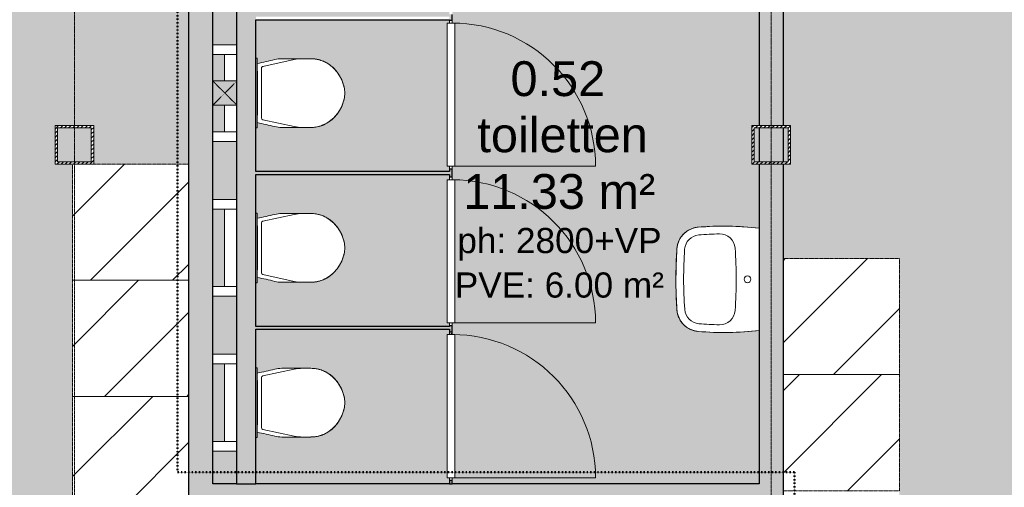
# Model space of a CAD drawing. Header units: millimetres. Extents: x -2730 to 112454, y 3237 to 48799.
# Tile 148 of 241: x 44217 to 49304, y 13980 to 16397. Entities that reach past the tile are written whole.
import ezdxf

# ---------------------------------------------------------------- set-up
doc = ezdxf.new("R2010")
doc.units = ezdxf.units.MM
for name, pattern in [('Hidden', [7.14375, 4.7625, -2.38125]), ('THO_brandwerende scheiding 30 min', [1.9, 0.7, -1.2]), ('THO_hhidden', [2.5, 1.5, -1]), ('THO_stramienlijn', [20, 17, -1.5, 0, -1.5])]:
    doc.linetypes.add(name, pattern=pattern)
for name, color, linetype, lineweight in [('A-AREA-IDEN', 7, 'Continuous', 13), ('A-AREA-PATT', 7, 'Continuous', 13), ('A-DOOR', 7, 'Continuous', 13), ('A-GENM', 7, 'Continuous', 13), ('A-WALL', 7, 'Continuous', 25), ('A-WALL-PATT', 7, 'Continuous', 25), ('I-WALL', 7, 'Continuous', 18), ('P-SANR-FIXT', 7, 'Continuous', 13), ('S-COLS', 7, 'Continuous', 13), ('S-GRID', 7, 'Continuous', 13)]:
    doc.layers.add(name, color=color, linetype=linetype, lineweight=lineweight)
doc.layers.add('A-DETL', color=7, linetype='Continuous', lineweight=13, true_color=0x00a600)
doc.styles.add('Arial_2', font='arial.ttf', dxfattribs={"height": 180})
doc.styles.add('Arial_3', font='arial.ttf', dxfattribs={"height": 130})

# ---------------------------------------------------------------- blocks, each defined once
blk = doc.blocks.new('NLRS_01_GM_WPB_dummy placeholder_gen_tho - kast 600x600x2100-V54-00 begane grond _plotview_')
at = {"layer": 'A-GENM', "true_color": 0x808080}
h = blk.add_hatch(dxfattribs=at)
h.set_pattern_fill('FP_63', color=8, style=0, pattern_type=2)
h.set_pattern_definition([(225, (48462.14, 14862.5), (212.132, -212.132), [])])
h.paths.add_polyline_path([(-300, 300), (-300, -300), (300, -300), (300, 300), (241.7, 300)])
at = {"layer": 'A-GENM', "linetype": 'THO_hhidden'}
for p, q in [((300, 300), (-300, 300)), ((-300, 300), (-300, -300)), ((300, -300), (300, 300)), ((-300, -300), (300, -300))]:
    blk.add_line(p, q, dxfattribs=at)
blk = doc.blocks.new('NLRS_01_GM_WPB_dummy placeholder_gen_tho - kast 600x600x2100-V55-00 begane grond _plotview_')
at = {"layer": 'A-GENM', "true_color": 0x808080}
h = blk.add_hatch(dxfattribs=at)
h.set_pattern_fill('FP_64', color=8, style=0, pattern_type=2)
h.set_pattern_definition([(225, (48462.14, 14262.5), (212.132, -212.132), [])])
h.paths.add_polyline_path([(-300, 300), (-300, -300), (300, -300), (300, 300), (241.7, 300)])
at = {"layer": 'A-GENM', "linetype": 'THO_hhidden'}
for p, q in [((300, 300), (-300, 300)), ((-300, 300), (-300, -300)), ((300, -300), (300, 300)), ((-300, -300), (300, -300))]:
    blk.add_line(p, q, dxfattribs=at)
blk = doc.blocks.new('NLRS_01_GM_WPB_dummy placeholder_gen_tho - kast 600x600x2100-V60-00 begane grond _plotview_')
at = {"layer": 'A-GENM', "true_color": 0x808080}
h = blk.add_hatch(dxfattribs=at)
h.set_pattern_fill('FP_69', color=8, style=0, pattern_type=2)
h.set_pattern_definition([(45, (-44789.64, -15350), (-212.132, 212.132), [])])
h.paths.add_polyline_path([(-300, -300), (300, -300), (300, 300), (-300, 300)])
at = {"layer": 'A-GENM', "linetype": 'THO_hhidden'}
for p, q in [((-300, 300), (-300, -300)), ((300, 300), (-190, 300)), ((300, -300), (300, 300)), ((-300, -300), (300, -300))]:
    blk.add_line(p, q, dxfattribs=at)
blk = doc.blocks.new('NLRS_01_GM_WPB_dummy placeholder_gen_tho - kast 600x600x2100-V61-00 begane grond _plotview_')
at = {"layer": 'A-GENM', "true_color": 0x808080}
h = blk.add_hatch(dxfattribs=at)
h.set_pattern_fill('FP_70', color=8, style=0, pattern_type=2)
h.set_pattern_definition([(45, (-44789.64, -14750), (-212.132, 212.132), [])])
h.paths.add_polyline_path([(-300, -300), (300, -300), (300, 300), (-300, 300)])
at = {"layer": 'A-GENM', "linetype": 'THO_hhidden'}
for p, q in [((300, 300), (-300, 300)), ((-300, 300), (-300, -300)), ((300, -300), (300, 300)), ((-300, -300), (300, -300))]:
    blk.add_line(p, q, dxfattribs=at)
blk = doc.blocks.new('NLRS_01_GM_WPB_dummy placeholder_gen_tho - kast 600x600x2100-V62-00 begane grond _plotview_')
at = {"layer": 'A-GENM', "true_color": 0x808080}
h = blk.add_hatch(dxfattribs=at)
h.set_pattern_fill('FP_71', color=8, style=0, pattern_type=2)
h.set_pattern_definition([(45, (-44789.64, -14150), (-212.132, 212.132), [])])
h.paths.add_polyline_path([(-300, -300), (300, -300), (300, 300), (-300, 300), (-300, -35.2)])
at = {"layer": 'A-GENM', "linetype": 'THO_hhidden'}
for p, q in [((300, 300), (-300, 300)), ((-300, 300), (-300, -300)), ((300, -300), (300, 300)), ((-300, -300), (300, -300))]:
    blk.add_line(p, q, dxfattribs=at)
blk = doc.blocks.new('NLRS_74_PF_UN_wandtoilet combinatie compleet hoog _950x2400_ 0l8atrse_gen_bcb - wandtoilet combinatie compleet hoog _950x2400_-V70-00 begane grond _plotview_')
at = {"layer": 'P-SANR-FIXT'}
for p, q in [((-177.5, 507), (-177.5, 463)), ((-177.5, 463), (-177.5, 365.7)), ((177.5, 463), (177.5, 507)), ((177.5, 365.7), (177.5, 463)), ((-173, 420.9), (-138.2, 259.4)), ((138.2, 259.4), (173, 420.9)), ((-177.5, 365.7), (-177.5, 355.9)), ((177.5, 355.9), (177.5, 365.7)), ((-180, 229.8), (-180, 222.5)), ((-179.7, 229.8), (-180, 229.8)), ((-170, 229.8), (-180, 229.8)), ((-170, 229.8), (170, 229.8)), ((-128.4, 251.5), (128.4, 251.5)), ((-84.4, 231), (-114, 231)), ((-114, 231), (-114, 229.8)), ((-84.4, 231), (0.2, 231)), ((-84.4, 229.8), (-84.4, 231)), ((2.1, 231), (-0.1, 231)), ((0.2, 229.8), (0.2, 231)), ((2.1, 231), (84.4, 231)), ((2.1, 231), (2.1, 229.8)), ((114, 231), (84.4, 231)), ((84.4, 231), (84.4, 229.8)), ((114, 231), (114, 229.8)), ((180, 229.8), (170, 229.8)), ((180, 229.8), (179.7, 229.8)), ((180, 222.5), (180, 229.8)), ((-250, 0), (-250, 122.5)), ((-200, 122.5), (-200, 0)), ((200, 0), (200, 122.5)), ((250, 122.5), (250, 0)), ((-200, 60), (-150, 60)), ((150, 60), (-150, 60)), ((150, 60), (200, 60))]:
    blk.add_line(p, q, dxfattribs=at)
at = {"layer": 'P-SANR-FIXT', "flags": 128}
for points in [[(-127.2, 625.8), (-121.4, 631.3), (-115.5, 636.5), (-109.3, 641.5), (-102.9, 646.2), (-96.4, 650.6), (-89.7, 654.8), (-82.8, 658.8), (-75.8, 662.4), (-68.6, 665.8), (-61.3, 668.8), (-53.9, 671.6), (-46.4, 674.1), (-38.8, 676.3), (-31.1, 678.2), (-23.3, 679.7), (-15.5, 681), (-7.6, 681.9), (0, 682.5)], [(0, 682.5), (7.9, 681.9), (15.8, 680.9), (23.6, 679.7), (31.3, 678.1), (39, 676.2), (46.6, 674), (54.2, 671.5), (61.6, 668.7), (68.9, 665.7), (76, 662.3), (83.1, 658.6), (89.9, 654.7), (96.6, 650.5), (103.2, 646), (109.5, 641.3), (115.7, 636.3), (121.6, 631.1), (127.2, 625.8)], [(-141.3, 610.2), (-136.7, 615.8), (-131.8, 621.1), (-127.2, 625.8)], [(127.2, 625.8), (132.2, 620.7), (137, 615.3), (141.3, 610.2)], [(-177.5, 507.1), (-177.4, 513.6), (-177, 520.2), (-176.3, 526.8), (-175.4, 533.3), (-174.2, 539.8), (-172.8, 546.3), (-171.1, 552.6), (-169.1, 559), (-166.9, 565.2), (-164.5, 571.3), (-161.8, 577.3), (-158.9, 583.2), (-155.7, 589), (-152.3, 594.7), (-148.7, 600.2), (-144.8, 605.6), (-141.3, 610.2)], [(141.3, 610.2), (145.3, 605), (149.1, 599.6), (152.7, 594.1), (156, 588.4), (159.2, 582.6), (162.1, 576.7), (164.8, 570.6), (167.2, 564.5), (169.3, 558.3), (171.3, 551.9), (172.9, 545.6), (174.4, 539.1), (175.5, 532.6), (176.4, 526.1), (177, 519.5), (177.4, 512.9), (177.5, 507.1)]]:
    blk.add_lwpolyline(points, dxfattribs=at)
at = {"layer": 'P-SANR-FIXT'}
for centre, radius, start, end in [((10, 489.3), 193.4, 92.9785, 148.975), ((-10.1, 489.3), 193.4, 31.025, 87.0215), ((-0.8, 497.7), 180, 134.5987, 141.2937), ((11.8, 484.9), 198, 130.0885, 134.5987), ((-11.8, 484.9), 198, 45.4013, 49.9115), ((0.8, 497.7), 180, 38.7063, 45.4013), ((-12.5, 507), 165, 150.2114, 179.9961), ((-12.5, 507.1), 165, 151.9876, 161.4852), ((-12.5, 507.1), 165, 141.2937, 147.1403), ((12.5, 507.1), 165, 32.8597, 38.7063), ((12.4, 507), 165, 0.0039, 29.7886), ((12.5, 507.1), 165, 18.5148, 28.0124), ((-12.5, 507.1), 165, 166.0067, 180), ((12.5, 507.1), 165, 360, 13.9933), ((22.5, 463), 200, 180, 192.1692), ((-22.5, 463), 200, 347.8308, 0), ((-27.5, 355.9), 150, 180, 193.8895), ((-2407.3, -232.6), 2301.5, 11.5915, 13.8895), ((2407.3, -232.6), 2301.5, 166.1105, 168.4085), ((27.5, 355.9), 150, 346.1105, 360), ((-128.4, 261.5), 10, 192.1692, 270), ((-128.4, 261.5), 10, 192.1692, 218.1128), ((128.4, 261.5), 10, 270, 347.8308), ((128.4, 261.5), 10, 270, 347.8308), ((-128.4, 261.5), 10, 231.0846, 270)]:
    blk.add_arc(centre, radius, start, end, dxfattribs=at)
blk = doc.blocks.new('NLRS_74_PF_UN_av_dur_bcb - D-Code 550x430 _recht_ kuip afgerond_-1942811-00 begane grond _plotview_')
at = {"layer": 'P-SANR-FIXT', "flags": 128}
for points in [[(-157.9, 424.5), (-162.7, 424.1), (-167.5, 423.5), (-172.2, 422.7), (-176.9, 421.7), (-181.6, 420.5), (-186.2, 419.1), (-190.7, 417.6), (-195.2, 415.8), (-199.6, 413.9), (-203.9, 411.8), (-208.2, 409.6), (-212.3, 407.2), (-216.3, 404.6), (-220.3, 401.8), (-224.1, 398.9), (-227.8, 395.9), (-231.4, 392.7), (-234.8, 389.3), (-238.2, 385.8), (-241.3, 382.2), (-244.4, 378.5), (-247.2, 374.7), (-249.9, 370.7), (-252.5, 366.6), (-254.9, 362.5), (-257.1, 358.2), (-259.2, 353.9), (-261, 349.4), (-262.7, 345), (-264.3, 340.4), (-265.6, 335.8), (-266.7, 331.1), (-267.7, 326.4), (-268.5, 321.7), (-269.1, 316.9), (-269.2, 315.4)], [(157.7, 424.8), (66, 429.2), (-25.9, 429.9), (-117.7, 427), (-157.9, 424.5)], [(269.2, 315.6), (268.7, 320.4), (267.9, 325.1), (267, 329.8), (266, 334.5), (264.7, 339.1), (263.2, 343.7), (261.6, 348.2), (259.8, 352.7), (257.8, 357), (255.6, 361.3), (253.3, 365.5), (250.8, 369.6), (248.1, 373.6), (245.3, 377.5), (242.3, 381.3), (239.2, 384.9), (235.9, 388.4), (232.5, 391.8), (228.9, 395.1), (225.3, 398.2), (221.5, 401.1), (217.6, 403.9), (213.6, 406.6), (209.5, 409), (205.2, 411.4), (200.9, 413.5), (196.6, 415.5), (192.1, 417.3), (187.6, 418.9), (183, 420.3), (178.4, 421.5), (173.7, 422.6), (169, 423.5), (164.2, 424.1), (159.4, 424.6), (157.7, 424.8)], [(-269.2, 315.4), (-273.3, 255.4), (-275, 195.3), (-274.3, 135.2), (-271.2, 75.1), (-265.8, 15.2), (-264, 0)], [(264, 0), (270.1, 59.8), (273.8, 119.8), (275.1, 179.9), (274, 240), (270.5, 300.1), (269.2, 315.6)]]:
    blk.add_lwpolyline(points, dxfattribs=at)
at = {"layer": 'P-SANR-FIXT'}
for centre, radius, start, end in [((-149.6, 304.8), 120, 93.9791, 174.9291), ((1.5, -1867), 2297, 86.0996, 93.9791), ((149.6, 305), 120, 5.0795, 86.0996), ((-149.6, 304.8), 80, 93.9791, 174.9291), ((1.5, -1867), 2257, 86.0996, 93.9791), ((149.6, 305), 80, 5.0795, 86.0996), ((1228.1, 182.5), 1503.1, 174.9291, 186.9738), ((1228.1, 182.5), 1463.1, 174.9291, 179.1036), ((-1228.1, 182.5), 1463.1, 0.8877, 5.0795), ((-1228.1, 182.5), 1503.1, 353.0263, 5.0795), ((-154.8, 204.1), 80, 179.1036, 265.8825), ((154.8, 203.9), 80, 274.0393, 0.8877), ((1.5, 2375.5), 2257, 265.8825, 274.0393), ((0, 60), 17.5, 0, 180), ((0, 60), 17.5, 180, 360)]:
    blk.add_arc(centre, radius, start, end, dxfattribs=at)
blk = doc.blocks.new('NLRS_74_PF_UN_wandtoilet combinatie compleet hoog _950x2400_ 0l8atrse_gen_bcb - wandtoilet combinatie compleet hoog _950x2400_-V127-00 begane grond _plotview_')
at = {"layer": 'P-SANR-FIXT'}
for p, q in [((-177.5, 507), (-177.5, 463)), ((-177.5, 463), (-177.5, 365.7)), ((177.5, 463), (177.5, 507)), ((177.5, 365.7), (177.5, 463)), ((-173, 420.9), (-138.2, 259.4)), ((138.2, 259.4), (173, 420.9)), ((-177.5, 365.7), (-177.5, 355.9)), ((177.5, 355.9), (177.5, 365.7)), ((-180, 229.8), (-180, 222.5)), ((-179.7, 229.8), (-180, 229.8)), ((-170, 229.8), (-180, 229.8)), ((-170, 229.8), (170, 229.8)), ((-128.4, 251.5), (128.4, 251.5)), ((-84.4, 231), (-114, 231)), ((-114, 231), (-114, 229.8)), ((-84.4, 231), (0.2, 231)), ((-84.4, 229.8), (-84.4, 231)), ((2.1, 231), (-0.1, 231)), ((0.2, 229.8), (0.2, 231)), ((2.1, 231), (84.4, 231)), ((2.1, 231), (2.1, 229.8)), ((114, 231), (84.4, 231)), ((84.4, 231), (84.4, 229.8)), ((114, 231), (114, 229.8)), ((180, 229.8), (170, 229.8)), ((180, 229.8), (179.7, 229.8)), ((180, 222.5), (180, 229.8)), ((-250, 0), (-250, 122.5)), ((-200, 122.5), (-200, 0)), ((200, 0), (200, 122.5)), ((250, 122.5), (250, 0)), ((-200, 60), (-150, 60)), ((-62.5, 60), (-150, 60)), ((150, 60), (62.5, 60)), ((150, 60), (200, 60))]:
    blk.add_line(p, q, dxfattribs=at)
at = {"layer": 'P-SANR-FIXT', "flags": 128}
for points in [[(-127.2, 625.8), (-121.4, 631.3), (-115.5, 636.5), (-109.3, 641.5), (-102.9, 646.2), (-96.4, 650.6), (-89.7, 654.8), (-82.8, 658.8), (-75.8, 662.4), (-68.6, 665.8), (-61.3, 668.8), (-53.9, 671.6), (-46.4, 674.1), (-38.8, 676.3), (-31.1, 678.2), (-23.3, 679.7), (-15.5, 681), (-7.6, 681.9), (0, 682.5)], [(0, 682.5), (7.9, 681.9), (15.8, 680.9), (23.6, 679.7), (31.3, 678.1), (39, 676.2), (46.6, 674), (54.2, 671.5), (61.6, 668.7), (68.9, 665.7), (76, 662.3), (83.1, 658.6), (89.9, 654.7), (96.6, 650.5), (103.2, 646), (109.5, 641.3), (115.7, 636.3), (121.6, 631.1), (127.2, 625.8)], [(-141.3, 610.2), (-136.7, 615.8), (-131.8, 621.1), (-127.2, 625.8)], [(127.2, 625.8), (132.2, 620.7), (137, 615.3), (141.3, 610.2)], [(-177.5, 507.1), (-177.4, 513.6), (-177, 520.2), (-176.3, 526.8), (-175.4, 533.3), (-174.2, 539.8), (-172.8, 546.3), (-171.1, 552.6), (-169.1, 559), (-166.9, 565.2), (-164.5, 571.3), (-161.8, 577.3), (-158.9, 583.2), (-155.7, 589), (-152.3, 594.7), (-148.7, 600.2), (-144.8, 605.6), (-141.3, 610.2)], [(141.3, 610.2), (145.3, 605), (149.1, 599.6), (152.7, 594.1), (156, 588.4), (159.2, 582.6), (162.1, 576.7), (164.8, 570.6), (167.2, 564.5), (169.3, 558.3), (171.3, 551.9), (172.9, 545.6), (174.4, 539.1), (175.5, 532.6), (176.4, 526.1), (177, 519.5), (177.4, 512.9), (177.5, 507.1)]]:
    blk.add_lwpolyline(points, dxfattribs=at)
at = {"layer": 'P-SANR-FIXT'}
for centre, radius, start, end in [((10, 489.3), 193.4, 92.9785, 148.975), ((-10.1, 489.3), 193.4, 31.025, 87.0215), ((-0.8, 497.7), 180, 134.5987, 141.2937), ((11.8, 484.9), 198, 130.0885, 134.5987), ((-11.8, 484.9), 198, 45.4013, 49.9115), ((0.8, 497.7), 180, 38.7063, 45.4013), ((-12.5, 507), 165, 150.2114, 179.9961), ((-12.5, 507.1), 165, 151.9876, 161.4852), ((-12.5, 507.1), 165, 141.2937, 147.1403), ((12.5, 507.1), 165, 32.8597, 38.7063), ((12.4, 507), 165, 0.0039, 29.7886), ((12.5, 507.1), 165, 18.5148, 28.0124), ((-12.5, 507.1), 165, 166.0067, 180), ((12.5, 507.1), 165, 360, 13.9933), ((22.5, 463), 200, 180, 192.1692), ((-22.5, 463), 200, 347.8308, 0), ((-27.5, 355.9), 150, 180, 193.8895), ((-2407.3, -232.6), 2301.5, 11.5915, 13.8895), ((2407.3, -232.6), 2301.5, 166.1105, 168.4085), ((27.5, 355.9), 150, 346.1105, 360), ((-128.4, 261.5), 10, 192.1692, 270), ((-128.4, 261.5), 10, 192.1692, 218.1128), ((128.4, 261.5), 10, 270, 347.8308), ((128.4, 261.5), 10, 270, 347.8308), ((-128.4, 261.5), 10, 231.0846, 270)]:
    blk.add_arc(centre, radius, start, end, dxfattribs=at)
blk = doc.blocks.new('NLRS_32_DO_WB_ontwerp binnendeurkozijn hout 9p2jp60z_gen_bcb - ontwerp binnendeurkozijn hout-V208-00 begane grond _plotview_')
at = {"layer": 'A-DOOR'}
h = blk.add_hatch(dxfattribs=at)
h.set_pattern_fill('FP_197', color=256, style=0, pattern_type=2)
h.set_pattern_definition([(315, (-15199.37, 46444.636), (45.25483, 45.25483), [])])
h.paths.add_polyline_path([(370, -7.5), (385, -7.5), (385, 7.5), (370, 7.5)])
for p, q in [((-385, 7.5), (-370, 7.5)), ((-370, -20), (-370, 20)), ((-370, 20), (370, 20)), ((-370, 7.5), (-370, -7.5)), ((370, 20), (370, -20)), ((370, -7.5), (370, 7.5)), ((370, 7.5), (385, 7.5)), ((-370, -7.5), (-385, -7.5)), ((-370, -747.5), (-370, -7.5)), ((370, -20), (-370, -20)), ((385, -7.5), (370, -7.5))]:
    blk.add_line(p, q, dxfattribs=at)
blk.add_arc((-370, -7.5), 740, 270, 0, dxfattribs=at)
blk = doc.blocks.new('NLRS_32_DO_WB_ontwerp binnendeurkozijn hout 9p2jp60z_gen_bcb - ontwerp binnendeurkozijn hout-V209-00 begane grond _plotview_')
at = {"layer": 'A-DOOR'}
h = blk.add_hatch(dxfattribs=at)
h.set_pattern_fill('FP_198', color=256, style=0, pattern_type=2)
h.set_pattern_definition([(315, (-16009.37, 46444.636), (45.25483, 45.25483), [])])
h.paths.add_polyline_path([(370, -7.5), (385, -7.5), (385, 7.5), (370, 7.5)])
for p, q in [((-385, 7.5), (-370, 7.5)), ((-370, -20), (-370, 20)), ((-370, 20), (370, 20)), ((-370, 7.5), (-370, -7.5)), ((370, 20), (370, -20)), ((370, -7.5), (370, 7.5)), ((370, 7.5), (385, 7.5)), ((-370, -7.5), (-385, -7.5)), ((-370, -747.5), (-370, -7.5)), ((370, -20), (-370, -20)), ((385, -7.5), (370, -7.5))]:
    blk.add_line(p, q, dxfattribs=at)
blk.add_arc((-370, -7.5), 740, 270, 0, dxfattribs=at)
blk = doc.blocks.new('NLRS_32_DO_WB_ontwerp binnendeurkozijn hout 9p2jp60z_gen_bcb - ontwerp binnendeurkozijn hout-V211-00 begane grond _plotview_')
at = {"layer": 'A-DOOR'}
h = blk.add_hatch(dxfattribs=at)
h.set_pattern_fill('FP_199', color=256, style=0, pattern_type=2)
h.set_pattern_definition([(315, (-14399.37, 46444.636), (45.25483, 45.25483), [])])
h.paths.add_polyline_path([(370, -7.5), (385, -7.5), (385, 7.5), (370, 7.5)])
for p, q in [((-385, 7.5), (-370, 7.5)), ((-370, -20), (-370, 20)), ((-370, 20), (370, 20)), ((-370, 7.5), (-370, -7.5)), ((370, 20), (370, -20)), ((370, -7.5), (370, 7.5)), ((370, 7.5), (385, 7.5)), ((-370, -7.5), (-385, -7.5)), ((-370, -747.5), (-370, -7.5)), ((370, -20), (-370, -20)), ((385, -7.5), (370, -7.5))]:
    blk.add_line(p, q, dxfattribs=at)
blk.add_arc((-370, -7.5), 740, 270, 0, dxfattribs=at)
blk = doc.blocks.new('NLRS_33_GM_WPB_vloeropening schacht rechthoek_gen_tho - 125x125-2338696-00 begane grond _plotview_')
at = {"layer": 'A-GENM', "linetype": 'THO_hhidden', "true_color": 0xc8fac8}
blk.add_hatch(color=254, dxfattribs=at).paths.add_polyline_path([(125, -125), (125, 0), (0, 0), (0, -125)])
at = {"layer": 'A-GENM'}
for p, q in [((125, 0), (0, 0)), ((0, 0), (0, -125)), ((125, -125), (125, 0)), ((0, -125), (125, -125))]:
    blk.add_line(p, q, dxfattribs=at)
at = {"layer": 'A-GENM', "linetype": 'THO_hhidden'}
for p, q in [((0, 0), (0, -125)), ((125, 0), (0, 0)), ((0, 0), (125, -125)), ((0, -125), (125, 0)), ((125, -125), (125, 0)), ((0, -125), (125, -125))]:
    blk.add_line(p, q, dxfattribs=at)
blk = doc.blocks.new('NLRS_28_SCO_UN_koker_gen_bcb - K200_200_12_5-V308-00 begane grond _plotview_')
at = {"layer": 'S-COLS'}
h = blk.add_hatch(dxfattribs=at)
h.set_pattern_fill('FP_269', color=256, style=0, pattern_type=2)
h.set_pattern_definition([(225, (44499.636, 15750), (21.213203, -21.213203), []), (225, (44499.636, 15729), (21.213203, -21.213203), [])])
h.paths.add_polyline_path([(-100, 100), (-100, -100), (100, -100), (100, 100)])
h.paths.add_polyline_path([(-87.5, 87.5), (87.5, 87.5), (87.5, -87.5), (-87.5, -87.5)])
at = {"layer": 'S-COLS', "lineweight": 18}
for p, q in [((100, 100), (-100, 100)), ((-100, 100), (-100, -100)), ((-87.5, -87.5), (-87.5, 87.5)), ((-87.5, 87.5), (87.5, 87.5)), ((87.5, 87.5), (87.5, -87.5)), ((100, -100), (100, 100)), ((-100, -100), (100, -100)), ((87.5, -87.5), (-87.5, -87.5))]:
    blk.add_line(p, q, dxfattribs=at)
blk = doc.blocks.new('NLRS_28_SCO_UN_koker_gen_bcb - K200_200_12_5-V309-00 begane grond _plotview_')
at = {"layer": 'S-COLS'}
h = blk.add_hatch(dxfattribs=at)
h.set_pattern_fill('FP_270', color=256, style=0, pattern_type=2)
h.set_pattern_definition([(225, (48099.636, 15750), (21.213203, -21.213203), []), (225, (48099.636, 15729), (21.213203, -21.213203), [])])
h.paths.add_polyline_path([(-100, 100), (-100, -100), (100, -100), (100, 100)])
h.paths.add_polyline_path([(87.5, 87.5), (87.5, -87.5), (-87.5, -87.5), (-87.5, 87.5)])
at = {"layer": 'S-COLS', "lineweight": 18}
for p, q in [((100, 100), (-100, 100)), ((-100, 100), (-100, -100)), ((-87.5, -87.5), (-87.5, 87.5)), ((-87.5, 87.5), (87.5, 87.5)), ((87.5, 87.5), (87.5, -87.5)), ((100, -100), (100, 100)), ((-100, -100), (100, -100)), ((87.5, -87.5), (-87.5, -87.5))]:
    blk.add_line(p, q, dxfattribs=at)

msp = doc.modelspace()

# ---------------------------------------------------------------- hatches: boundary and pattern name
at = {"layer": 'A-AREA-PATT', "true_color": 0xeefae6}
h = msp.add_hatch(color=7, dxfattribs=at)
h.paths.add_polyline_path([(45214.635701, 13997.5), (45337.135701, 13997.5), (45337.135701, 14167.5), (45214.635701, 14167.5), (45214.635701, 14114.7699295)])
h.paths.add_polyline_path([(45437.135701, 13997.5), (46437.135701, 13997.5), (46437.135701, 14029.3693044), (46424.635701, 14029.3693044), (46424.635701, 14769.3693044), (46437.135701, 14769.3693044), (46437.135701, 14796.8693044), (45437.135701, 14796.8693044), (45437.135701, 14597.1631645), (45444.4608481, 14596.1641603), (45444.4608481, 14570.2896965), (45510.2468979, 14584.7606674), (45552.3678085, 14593.9033892), (45580.3601727, 14595.0039062), (45727.135701, 14594.3878128), (45764.1018748, 14589.4571628), (45803.6689041, 14573.1953125), (45815.527104, 14564.6572649), (45824.8660829, 14558.7636154), (45840.8809703, 14544.1579891), (45869.8081868, 14507.0003011), (45889.5803255, 14460.4264229), (45892.4736961, 14447.2680964), (45897.1317948, 14417.4767035), (45891.8769434, 14383.9712107), (45886.9101335, 14366.4602894), (45882.8908454, 14356.2763639), (45869.430412, 14327.5235694), (45840.4745398, 14290.3246678), (45824.8660829, 14276.2441971), (45793.5109173, 14256.4565567), (45756.89599, 14243.9850017), (45721.6845291, 14240.0039061), (45552.3678085, 14241.1044233), (45526.5937921, 14246.298771), (45461.5633128, 14261.1714641), (45444.4608481, 14264.718116), (45444.4608481, 14237.844648), (45437.135701, 14237.844648), (45437.135701, 14114.7699295)])
h.paths.add_polyline_path([(46452.135701, 13997.5), (48037.135701, 13997.5), (48037.135701, 14791.1202516), (47918.6152906, 14781.7778652), (47810.3733488, 14781.1415352), (47712.3228102, 14787.4589308), (47687.3477565, 14794.2819751), (47662.924605, 14807.696654), (47638.0926534, 14831.7761561), (47628.8283027, 14845.0027413), (47617.7694784, 14870.1753595), (47612.575082, 14899.8619868), (47609.3601704, 14960.9945838), (47608.5893902, 14979.9725014), (47607.4909996, 15033.8912052), (47607.1357644, 15052.5532755), (47607.5257451, 15073.0733352), (47613.8024769, 15222.1018377), (47620.5585883, 15248.1548496), (47633.0932252, 15272.0616852), (47659.4446098, 15300.0867247), (47675.2993601, 15309.7276361), (47693.936559, 15318.3119596), (47725.0945922, 15324.2870013), (47849.0925746, 15329.8431146), (47879.1388814, 15329.2212142), (47983.3560254, 15324.1068372), (47999.0044753, 15322.5237525), (48037.135701, 15320.1909382), (48037.135701, 15649.9998099), (47999.635701, 15649.9998099), (47999.635701, 15849.9998099), (48037.135701, 15849.9998099), (48037.135701, 16511.1202516), (47918.6152906, 16501.7778652), (47810.3733488, 16501.1415352), (47712.3228102, 16507.4589308), (47687.3477565, 16514.2819751), (47662.924605, 16527.696654), (47638.0926534, 16551.7761561), (47628.8283027, 16565.0027413), (47617.7694784, 16590.1753595), (47612.575082, 16619.8619868), (47609.3601704, 16680.9945838), (47608.5893902, 16699.9725014), (47607.4909996, 16753.8912052), (47607.1357644, 16772.5532755), (47607.5257451, 16793.0733352), (47613.8024769, 16942.1018377), (47620.5585883, 16968.1548496), (47633.0932252, 16992.0616852), (47659.4446098, 17020.0867247), (47675.2993601, 17029.7276361), (47693.936559, 17038.3119596), (47725.0945922, 17044.2870013), (47849.0925746, 17049.8431146), (47879.1388814, 17049.2212142), (47983.3560254, 17044.1068372), (47999.0044753, 17042.5237525), (48037.135701, 17040.1909382), (48037.135701, 18037.5), (48001.9166559, 18037.5), (48001.9166559, 18043), (47934.9166559, 18043), (47934.9166559, 18100), (47034.9166559, 18100), (47034.9166559, 18043), (46967.9166559, 18043), (46967.9166559, 18037.5), (46452.135701, 18037.5), (46452.135701, 17979.3693044), (46464.635701, 17979.3693044), (46464.635701, 17239.3693044), (46452.135701, 17239.3693044), (46452.135701, 17179.3693044), (46464.635701, 17179.3693044), (46464.635701, 16439.3693044), (46452.135701, 16439.3693044), (46452.135701, 16379.3693044), (46464.635701, 16379.3693044), (46464.635701, 15639.3693044), (46452.135701, 15639.3693044), (46452.135701, 15569.3693044), (46464.635701, 15569.3693044), (46464.635701, 14829.3693044), (46452.135701, 14829.3693044), (46452.135701, 14769.3693044), (46464.635701, 14769.3693044), (46464.635701, 14029.3693044), (46452.135701, 14029.3693044), (46452.135701, 14014.3693044)])
h.paths.add_polyline_path([(45214.635701, 14217.5), (45274.635701, 14217.5), (45274.635701, 14617.5), (45214.635701, 14617.5)])
h.paths.add_polyline_path([(45337.135701, 14667.5), (45337.135701, 14967.5), (45214.635701, 14967.5), (45214.635701, 14667.5), (45274.635701, 14667.5)])
h.paths.add_polyline_path([(45897.135701, 14811.8693044), (46437.135701, 14811.8693044), (46437.135701, 14829.3693044), (46424.635701, 14829.3693044), (46424.635701, 15569.3693044), (46437.135701, 15569.3693044), (46437.135701, 15596.8693044), (45437.135701, 15596.8693044), (45437.135701, 15397.1631645), (45444.4608481, 15396.1641603), (45444.4608481, 15370.2896965), (45510.2468979, 15384.7606674), (45552.3678085, 15393.9033892), (45580.3601727, 15395.0039062), (45727.135701, 15394.3878128), (45764.1018748, 15389.4571628), (45803.6689041, 15373.1953125), (45815.527104, 15364.6572649), (45824.8660829, 15358.7636154), (45840.8809703, 15344.1579891), (45869.8081868, 15307.0003011), (45889.5803255, 15260.4264229), (45892.4736961, 15247.2680964), (45897.1317948, 15217.4767035), (45891.8769434, 15183.9712107), (45886.9101335, 15166.4602894), (45875.3373496, 15140.2622685), (45869.430412, 15127.5235694), (45840.4745398, 15090.3246678), (45824.8660829, 15076.2441971), (45793.5109173, 15056.4565567), (45756.89599, 15043.9850017), (45721.6845291, 15040.0039061), (45552.3678085, 15041.1044233), (45526.5937921, 15046.298771), (45461.5633128, 15061.1714641), (45444.4608481, 15064.718116), (45444.4608481, 15037.844648), (45437.135701, 15037.844648), (45437.135701, 14811.8693044), (45897.1317948, 14811.8693044)])
h.paths.add_polyline_path([(45274.635701, 15017.5), (45274.635701, 15417.5), (45214.635701, 15417.5), (45214.635701, 15017.5), (45226.5698132, 15017.5)])
h.paths.add_polyline_path([(45226.5698132, 15467.5), (45337.135701, 15467.5), (45337.135701, 15767.5), (45214.635701, 15767.5), (45214.635701, 15467.5)])
h.paths.add_polyline_path([(45552.3678085, 15611.8693044), (46437.135701, 15611.8693044), (46437.135701, 15639.3693044), (46424.635701, 15639.3693044), (46424.635701, 16379.3693044), (46437.135701, 16379.3693044), (46437.135701, 16396.8693044), (45437.135701, 16396.8693044), (45437.135701, 16197.1631645), (45444.4608481, 16196.1641603), (45444.4608481, 16170.2896965), (45510.2468979, 16184.7606674), (45552.3678085, 16193.9033892), (45580.3601727, 16195.0039062), (45727.135701, 16194.3878128), (45764.1018748, 16189.4571628), (45803.6689041, 16173.1953125), (45815.527104, 16164.6572649), (45824.8660829, 16158.7636154), (45840.8809703, 16144.1579891), (45869.8081868, 16107.0003011), (45889.5803255, 16060.4264229), (45892.4736961, 16047.2680964), (45897.1317948, 16017.4767035), (45891.8769434, 15983.9712107), (45886.9101335, 15966.4602894), (45882.8908454, 15956.2763639), (45869.430412, 15927.5235694), (45840.4745398, 15890.3246678), (45824.8660829, 15876.2441971), (45793.5109173, 15856.4565567), (45758.5290766, 15844.1696551), (45721.6845291, 15840.0039061), (45552.3678085, 15841.1044233), (45526.5937921, 15846.298771), (45461.5633128, 15861.1714641), (45444.4608481, 15864.718116), (45444.4608481, 15837.844648), (45437.135701, 15837.844648), (45437.135701, 15611.8693044), (45534.4971276, 15611.8693044)])
h.paths.add_polyline_path([(48037.135701, 15662.4998099), (48037.135701, 15837.4998099), (48012.135701, 15837.4998099), (48012.135701, 15662.4998099)])
h.paths.add_polyline_path([(45214.635701, 15817.5), (45274.635701, 15817.5), (45274.635701, 15955), (45214.635701, 15955), (45214.635701, 15872.7567964)])
h.paths.add_polyline_path([(45226.5698132, 16080), (45274.635701, 16080), (45274.635701, 16217.5), (45214.635701, 16217.5), (45214.635701, 16080)])
h.paths.add_polyline_path([(45214.635701, 16267.5), (45337.135701, 16267.5), (45337.135701, 16567.5), (45214.635701, 16567.5), (45214.635701, 16352.007784)])
h.paths.add_polyline_path([(45891.8769434, 16411.8693044), (46437.135701, 16411.8693044), (46437.135701, 16439.3693044), (46424.635701, 16439.3693044), (46424.635701, 17179.3693044), (46437.135701, 17179.3693044), (46437.135701, 17196.8693044), (45437.135701, 17196.8693044), (45437.135701, 16997.1631645), (45444.4608481, 16996.1641603), (45444.4608481, 16970.2896965), (45510.2468979, 16984.7606674), (45552.3678085, 16993.9033892), (45580.3601727, 16995.0039062), (45727.135701, 16994.3878128), (45764.1018748, 16989.4571628), (45803.6689041, 16973.1953125), (45815.527104, 16964.6572649), (45824.8660829, 16958.7636154), (45840.8809703, 16944.1579891), (45869.8081868, 16907.0003011), (45889.5803255, 16860.4264229), (45892.4736961, 16847.2680964), (45897.1317948, 16817.4767035), (45891.8769434, 16783.9712107), (45886.9101335, 16766.4602894), (45880.7559677, 16751.7502299), (45869.430412, 16727.5235694), (45840.4745398, 16690.3246678), (45824.8660829, 16676.2441971), (45793.5109173, 16656.4565567), (45756.89599, 16643.9850017), (45721.6845291, 16640.0039061), (45552.3678085, 16641.1044233), (45526.5937921, 16646.298771), (45461.5633128, 16661.1714641), (45444.4608481, 16664.718116), (45444.4608481, 16637.844648), (45437.135701, 16637.844648), (45437.135701, 16411.8693044), (45840.8021489, 16411.8693044)])
h.paths.add_polyline_path([(45274.635701, 16617.5), (45274.635701, 17017.5), (45214.635701, 17017.5), (45214.635701, 16617.5), (45226.5698132, 16617.5)])
h.paths.add_polyline_path([(45337.135701, 17067.5), (45337.135701, 17367.5), (45214.635701, 17367.5), (45214.635701, 17067.5), (45226.5698132, 17067.5)])
h.paths.add_polyline_path([(46224.5305084, 17211.8693044), (46437.135701, 17211.8693044), (46437.135701, 17239.3693044), (46424.635701, 17239.3693044), (46424.635701, 17979.3693044), (46437.135701, 17979.3693044), (46437.135701, 18037.5), (45437.135701, 18037.5), (45437.135701, 17797.1631645), (45444.4608481, 17796.1641603), (45444.4608481, 17770.2896965), (45510.2468979, 17784.7606674), (45552.3678085, 17793.9033892), (45580.3601727, 17795.0039062), (45727.135701, 17794.3878128), (45764.1018748, 17789.4571628), (45803.6689041, 17773.1953125), (45815.527104, 17764.6572649), (45824.8660829, 17758.7636154), (45840.8809703, 17744.1579891), (45869.8081868, 17707.0003011), (45889.5803255, 17660.4264229), (45891.8769434, 17651.0780154), (45897.1317948, 17617.4767035), (45891.8769434, 17583.9712107), (45886.9101335, 17566.4602894), (45882.8908454, 17556.2763639), (45869.430412, 17527.5235694), (45840.4745398, 17490.3246678), (45824.8660829, 17476.2441971), (45793.5109173, 17456.4565567), (45756.89599, 17443.9850017), (45721.6845291, 17440.0039061), (45552.3678085, 17441.1044233), (45526.5937921, 17446.298771), (45461.5633128, 17461.1714641), (45444.4608481, 17464.718116), (45444.4608481, 17437.844648), (45437.135701, 17437.844648), (45437.135701, 17211.8693044), (45891.8769434, 17211.8693044)])
h.paths.add_polyline_path([(45214.635701, 17417.5), (45274.635701, 17417.5), (45274.635701, 17817.5), (45214.635701, 17817.5), (45214.635701, 17630.7436634)])
h.paths.add_polyline_path([(45226.5698132, 17867.5), (45337.135701, 17867.5), (45337.135701, 18037.5), (45214.635701, 18037.5), (45214.635701, 17867.5)])
at = {"layer": 'A-AREA-PATT', "true_color": 0xe6faf2}
h = msp.add_hatch(color=7, dxfattribs=at)
h.paths.add_polyline_path([(43563.3019879, 9999.9999392), (45095.135701, 10000.0753633), (45095.135701, 10049.9999392), (45149.135701, 10049.9999392), (45149.135701, 10051.9999392), (45109.135701, 10051.9999392), (45109.135701, 10981.9999392), (45149.135701, 10981.9999392), (45149.135701, 10983.9999392), (45095.135701, 10983.9999392), (45095.135701, 11033.9999392), (45089.635701, 11033.9999392), (45089.635701, 12049.9998099), (44489.635701, 12049.9998099), (44489.635701, 15649.9998099), (44399.635701, 15649.9998099), (44399.635701, 15849.9998099), (44599.635701, 15849.9998099), (44599.635701, 15649.9998099), (45089.635701, 15649.9998099), (45089.635701, 18037.5), (38087.135701, 18037.5), (38087.135701, 14093.7499696), (38237.135701, 14093.7499696), (38237.135701, 15018.7499696), (38287.135701, 15018.7499696), (38287.135701, 13018.7499696), (38237.135701, 13018.7499696), (38237.135701, 13943.7499696), (38087.135701, 13943.7499696), (38087.135701, 11374.9998707), (37399.635701, 11374.9998707), (37399.635701, 11299.9998099), (37362.135701, 11299.9998099), (37362.135701, 10000.0000608), (40902.0734673, 9999.9999392)])
h.paths.add_polyline_path([(45149.135701, 10066.9999392), (45152.135701, 10066.9999392), (45152.135701, 10966.9999392), (45149.135701, 10966.9999392), (45149.135701, 10161.9999392)])
h.paths.add_polyline_path([(44412.135701, 11299.9998099), (44399.635701, 11299.9998099), (44399.635701, 11499.9998099), (44599.635701, 11499.9998099), (44599.635701, 11299.9998099), (44587.135701, 11299.9998099)])
h.paths.add_polyline_path([(44587.135701, 11312.4998099), (44587.135701, 11487.4998099), (44412.135701, 11487.4998099), (44412.135701, 11312.4998099)])
h.paths.add_polyline_path([(37362.135701, 11312.4998099), (37387.135701, 11312.4998099), (37387.135701, 11374.9998707), (37362.135701, 11374.9998707)])
h.paths.add_polyline_path([(44412.135701, 15662.4998099), (44587.135701, 15662.4998099), (44587.135701, 15837.4998099), (44412.135701, 15837.4998099)])
at = {"layer": 'A-AREA-PATT', "true_color": 0xeefae6}
h = msp.add_hatch(color=7, dxfattribs=at)
h.paths.add_polyline_path([(54819.2633284, 9999.9999392), (55237.135701, 10000.0753633), (55237.135701, 11299.9998099), (55199.635701, 11299.9998099), (55199.635701, 11499.9998099), (55237.135701, 11499.9998099), (55237.135701, 13943.75), (55087.864299, 13943.75), (55087.864299, 13018.75), (55037.864299, 13018.75), (55037.864299, 15018.75), (55087.864299, 15018.75), (55087.864299, 14093.75), (55237.135701, 14093.75), (55237.135701, 15649.9998099), (55199.635701, 15649.9998099), (55199.635701, 15849.9998099), (55237.135701, 15849.9998099), (55237.135701, 18037.5), (48162.135701, 18037.5), (48162.135701, 15849.9998099), (48199.635701, 15849.9998099), (48199.635701, 15649.9998099), (48162.135701, 15649.9998099), (48162.135701, 15162.5), (48762.135701, 15162.5), (48762.135701, 11562.5), (48162.135701, 11562.5), (48162.135701, 11499.9998099), (48199.635701, 11499.9998099), (48199.635701, 11299.9998099), (48162.135701, 11299.9998099), (48162.135701, 10000), (54671.6438301, 9999.9999392)])
h.paths.add_polyline_path([(55237.135701, 11312.4998099), (55237.135701, 11487.4998099), (55212.135701, 11487.4998099), (55212.135701, 11312.4998099)])
h.paths.add_polyline_path([(48187.135701, 11312.4998099), (48187.135701, 11487.4998099), (48162.135701, 11487.4998099), (48162.135701, 11312.4998099)])
h.paths.add_polyline_path([(55212.135701, 15662.4998099), (55237.135701, 15662.4998099), (55237.135701, 15837.4998099), (55212.135701, 15837.4998099)])
h.paths.add_polyline_path([(48162.135701, 15662.4998099), (48187.135701, 15662.4998099), (48187.135701, 15837.4998099), (48162.135701, 15837.4998099)])
at = {"layer": 'A-WALL-PATT', "lineweight": 18, "true_color": 0xafafaf}
for points in [[(45089.635701, 11033.9999392), (45214.635701, 11033.9999392), (45214.635701, 18037.5), (45089.635701, 18037.5), (45089.635701, 11770.7874403)], [(45437.135701, 13997.5), (45437.135701, 18037.5), (45337.135701, 18037.5), (45337.135701, 13997.5)], [(46437.135701, 15596.8693044), (46437.135701, 15611.8693044), (45437.135701, 15611.8693044), (45437.135701, 15596.8693044), (46224.5305084, 15596.8693044)], [(46437.135701, 14796.8693044), (46437.135701, 14811.8693044), (45437.135701, 14811.8693044), (45437.135701, 14796.8693044), (46224.5305084, 14796.8693044)], [(47914.635701, 13872.5), (48037.135701, 13872.5), (48037.135701, 13997.5), (45214.635701, 13997.5), (45214.635701, 13872.5), (47887.7983338, 13872.5)]]:
    msp.add_hatch(color=253, dxfattribs=at).paths.add_polyline_path(points)
h = msp.add_hatch(color=253, dxfattribs=at)
h.paths.add_polyline_path([(46452.135701, 13997.5), (46452.135701, 14014.3693044), (46437.135701, 14014.3693044), (46437.135701, 13997.5)])
h.paths.add_polyline_path([(46452.135701, 14784.3693044), (46452.135701, 14814.3693044), (46437.135701, 14814.3693044), (46437.135701, 14784.3693044)])
h.paths.add_polyline_path([(46452.135701, 15584.3693044), (46452.135701, 15624.3693044), (46437.135701, 15624.3693044), (46437.135701, 15584.3693044)])
h.paths.add_polyline_path([(46452.135701, 16394.3693044), (46452.135701, 16424.3693044), (46437.135701, 16424.3693044), (46437.135701, 16394.3693044)])
h.paths.add_polyline_path([(46437.135701, 17194.3693044), (46452.135701, 17194.3693044), (46452.135701, 17224.3693044), (46437.135701, 17224.3693044), (46437.135701, 17196.8693044)])
h.paths.add_polyline_path([(46452.135701, 17994.3693044), (46452.135701, 18037.5), (46437.135701, 18037.5), (46437.135701, 17994.3693044)])
h = msp.add_hatch(color=253, dxfattribs=at)
h.paths.add_polyline_path([(48162.1356976, 10000), (48162.135701, 11299.9998099), (48037.135701, 11299.9998099), (48037.135701, 10000)])
h.paths.add_polyline_path([(48090.8041882, 11312.4998099), (48162.135701, 11312.4998099), (48162.135701, 11487.4998099), (48037.135701, 11487.4998099), (48037.135701, 11312.4998099), (48087.5618468, 11312.4998099)])
h.paths.add_polyline_path([(48037.135701, 11499.9998099), (48162.135701, 11499.9998099), (48162.135701, 15649.9998099), (48037.135701, 15649.9998099), (48037.135701, 11770.7874403)])
h.paths.add_polyline_path([(48162.135701, 15662.4998099), (48162.135701, 15837.4998099), (48037.135701, 15837.4998099), (48037.135701, 15662.4998099), (48088.6517842, 15662.4998099)])
h.paths.add_polyline_path([(48094.4531456, 15849.9998099), (48162.135701, 15849.9998099), (48162.135701, 18037.5), (48037.135701, 18037.5), (48037.135701, 15849.9998099)])

# ---------------------------------------------------------------- linework, layer by layer
at = {"layer": 'A-DETL', "color": 1, "linetype": 'THO_brandwerende scheiding 30 min', "lineweight": 50, "true_color": 0xff0000}
for p, q in [((45032.135701, 14057.5), (45032.135701, 17980)), ((48219.635701, 14057.5), (45032.135701, 14057.5)), ((48219.635701, 8379.9998099), (48219.635701, 14057.5))]:
    msp.add_line(p, q, dxfattribs=at)
at = {"layer": 'A-WALL'}
for p, q in [((45337.135701, 13997.5), (45437.135701, 13997.5)), ((46437.135701, 13997.5), (46452.135701, 13997.5))]:
    msp.add_line(p, q, dxfattribs=at)
at = {"layer": 'I-WALL', "lineweight": 25}
for p, q in [((45089.635701, 18037.5), (45089.635701, 11033.9999392)), ((45214.635701, 13997.5), (45214.635701, 18037.5)), ((45337.135701, 18037.5), (45337.135701, 13997.5)), ((48037.135701, 18037.5), (48037.135701, 15849.9998099)), ((48162.135701, 15849.9998099), (48162.135701, 18037.5)), ((45437.135701, 15611.8693044), (45437.135701, 16396.8693044)), ((45437.135701, 16396.8693044), (46437.135701, 16396.8693044)), ((46437.135701, 16396.8693044), (46437.135701, 16394.3693044)), ((46437.135701, 16394.3693044), (46452.135701, 16394.3693044)), ((46452.135701, 16394.3693044), (46452.135701, 16424.3693044)), ((48037.135701, 15837.4998099), (48037.135701, 15662.4998099)), ((48162.135701, 15662.4998099), (48162.135701, 15837.4998099)), ((46452.135701, 15624.3693044), (46437.135701, 15624.3693044)), ((46437.135701, 15624.3693044), (46437.135701, 15611.8693044)), ((46452.135701, 15584.3693044), (46452.135701, 15624.3693044)), ((48037.135701, 15649.9998099), (48037.135701, 13997.5)), ((48162.135701, 11499.9998099), (48162.135701, 15649.9998099)), ((46437.135701, 15611.8693044), (45437.135701, 15611.8693044)), ((45437.135701, 14811.8693044), (45437.135701, 15596.8693044)), ((45437.135701, 15596.8693044), (46437.135701, 15596.8693044)), ((46437.135701, 15596.8693044), (46437.135701, 15584.3693044)), ((46437.135701, 15584.3693044), (46452.135701, 15584.3693044)), ((46437.135701, 14811.8693044), (45437.135701, 14811.8693044)), ((46452.135701, 14814.3693044), (46437.135701, 14814.3693044)), ((46437.135701, 14814.3693044), (46437.135701, 14811.8693044)), ((46452.135701, 14784.3693044), (46452.135701, 14814.3693044)), ((45437.135701, 13997.5), (45437.135701, 14796.8693044)), ((45437.135701, 14796.8693044), (46437.135701, 14796.8693044)), ((46437.135701, 14796.8693044), (46437.135701, 14784.3693044)), ((46437.135701, 14784.3693044), (46452.135701, 14784.3693044)), ((45337.135701, 13997.5), (45214.635701, 13997.5)), ((46437.135701, 13997.5), (45437.135701, 13997.5)), ((46452.135701, 14014.3693044), (46437.135701, 14014.3693044)), ((46437.135701, 14014.3693044), (46437.135701, 13997.5)), ((46452.135701, 13997.5), (46452.135701, 14014.3693044)), ((48037.135701, 13997.5), (46452.135701, 13997.5))]:
    msp.add_line(p, q, dxfattribs=at)
at = {"layer": 'S-GRID', "color": 5, "linetype": 'THO_stramienlijn', "true_color": 0x0000ff}
for p, q in [((44499.635701, 4950), (44499.635701, 42050)), ((48099.635701, 4950), (48099.635701, 42050))]:
    msp.add_line(p, q, dxfattribs=at)

# ---------------------------------------------------------------- block references
at = {"layer": 'A-DOOR', "rotation": 89.9999999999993}
for name, p in [('NLRS_32_DO_WB_ontwerp binnendeurkozijn hout 9p2jp60z_gen_bcb - ontwerp binnendeurkozijn hout-V209-00 begane grond _plotview_', (46444.635701, 16009.3693044)), ('NLRS_32_DO_WB_ontwerp binnendeurkozijn hout 9p2jp60z_gen_bcb - ontwerp binnendeurkozijn hout-V208-00 begane grond _plotview_', (46444.635701, 15199.3693044)), ('NLRS_32_DO_WB_ontwerp binnendeurkozijn hout 9p2jp60z_gen_bcb - ontwerp binnendeurkozijn hout-V211-00 begane grond _plotview_', (46444.635701, 14399.3693044))]:
    msp.add_blockref(name, p, dxfattribs=at)
at = {"layer": 'A-GENM', "linetype": 'THO_hhidden'}
for name, p, rotation in [('NLRS_33_GM_WPB_vloeropening schacht rechthoek_gen_tho - 125x125-2338696-00 begane grond _plotview_', (45214.635701, 15955), 89.9999999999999), ('NLRS_01_GM_WPB_dummy placeholder_gen_tho - kast 600x600x2100-V54-00 begane grond _plotview_', (48462.135701, 14862.5), 180), ('NLRS_01_GM_WPB_dummy placeholder_gen_tho - kast 600x600x2100-V55-00 begane grond _plotview_', (48462.135701, 14262.5), 180)]:
    msp.add_blockref(name, p, dxfattribs=dict(at, rotation=rotation))
for name, p in [('NLRS_01_GM_WPB_dummy placeholder_gen_tho - kast 600x600x2100-V60-00 begane grond _plotview_', (44789.635701, 15349.9998099)), ('NLRS_01_GM_WPB_dummy placeholder_gen_tho - kast 600x600x2100-V61-00 begane grond _plotview_', (44789.635701, 14749.9998099)), ('NLRS_01_GM_WPB_dummy placeholder_gen_tho - kast 600x600x2100-V62-00 begane grond _plotview_', (44789.635701, 14149.9998099))]:
    msp.add_blockref(name, p, dxfattribs=at)
at = {"layer": 'P-SANR-FIXT'}
for name, p, rotation in [('NLRS_74_PF_UN_wandtoilet combinatie compleet hoog _950x2400_ 0l8atrse_gen_bcb - wandtoilet combinatie compleet hoog _950x2400_-V127-00 begane grond _plotview_', (45214.635701, 16017.5), 270.000000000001), ('NLRS_74_PF_UN_wandtoilet combinatie compleet hoog _950x2400_ 0l8atrse_gen_bcb - wandtoilet combinatie compleet hoog _950x2400_-V70-00 begane grond _plotview_', (45214.635701, 15217.5), 270.000000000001), ('NLRS_74_PF_UN_av_dur_bcb - D-Code 550x430 _recht_ kuip afgerond_-1942811-00 begane grond _plotview_', (48037.135701, 15055), 90.00000000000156), ('NLRS_74_PF_UN_wandtoilet combinatie compleet hoog _950x2400_ 0l8atrse_gen_bcb - wandtoilet combinatie compleet hoog _950x2400_-V70-00 begane grond _plotview_', (45214.635701, 14417.5), 270.000000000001)]:
    msp.add_blockref(name, p, dxfattribs=dict(at, rotation=rotation))
at = {"layer": 'S-COLS', "linetype": 'Hidden', "rotation": 180}
for name, p in [('NLRS_28_SCO_UN_koker_gen_bcb - K200_200_12_5-V308-00 begane grond _plotview_', (44499.635701, 15749.9998099)), ('NLRS_28_SCO_UN_koker_gen_bcb - K200_200_12_5-V309-00 begane grond _plotview_', (48099.635701, 15749.9998099))]:
    msp.add_blockref(name, p, dxfattribs=at)

# ---------------------------------------------------------------- texts
at = {"layer": 'A-AREA-IDEN', "attachment_point": 1}
for s, insert, char_height, width, style in [('0.52', (46752.5652642, 16182.0418336), 180, 585.231875, 'Arial_2'), ('toiletten', (46581.6466569, 15891.9239028), 180, 1010.12625, 'Arial_2'), ('11.33 m²', (46508.0652642, 15599.1715363), 180, 1178.480625, 'Arial_2'), ('ph: 2800+VP', (46478.0652642, 15320.5234371), 130, 1250.6325, 'Arial_3'), ('PVE: 6.00 m²', (46465.0652642, 15090.5234371), 130, 1282.7, 'Arial_3')]:
    msp.add_mtext(s, dxfattribs=dict(at, insert=insert, char_height=char_height, width=width, style=style))

doc.saveas('drawing.dxf')
